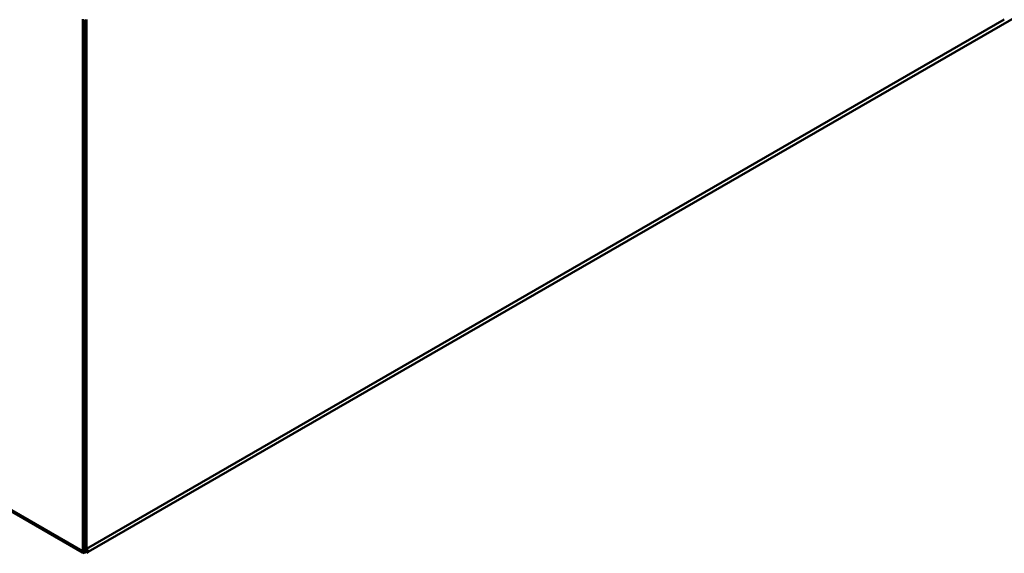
# Model space of a CAD drawing. Header units: millimetres. Extents: x 388 to 6088, y 821 to 3626.
# Tile 3 of 14: x 4775 to 5381, y 821 to 1150. Entities that reach past the tile are written whole.
import ezdxf

# ---------------------------------------------------------------- set-up
doc = ezdxf.new("R2010")
doc.units = ezdxf.units.MM
doc.header["$LTSCALE"] = 15
doc.layers.add('Visible (ISO)', color=7, linetype='Continuous', lineweight=50)
doc.layers.add('Visible Narrow (ISO)', color=7, linetype='Continuous', lineweight=35)

msp = doc.modelspace()

# ---------------------------------------------------------------- linework, layer by layer
at = {"layer": 'Visible (ISO)'}
for p, q in [((4816.84, 821.96), (6084.1, 1553.62)), ((4813.67, 1150.7), (4813.67, 822.58)), ((4815.13, 1149.53), (4814.63, 1150.31)), ((4814.73, 823.19), (4814.73, 1150.14)), ((4814.73, 824.46), (4814.73, 1150.14)), ((4815.13, 1149.53), (4815.23, 1149.59)), ((4815.13, 1149.53), (4815.13, 1149.51)), ((5381.48, 1150.44), (4815.79, 823.84)), ((4815.79, 823.84), (4815.79, 1150.44)), ((4463.7, 1023.62), (4813.45, 821.69)), ((4813.87, 822.42), (4813.45, 821.69)), ((4813.46, 821.69), (4813.45, 821.69)), ((4813.46, 821.69), (4813.94, 822.52)), ((4814.33, 821.19), (4813.46, 821.69)), ((4813.67, 822.58), (4814.73, 823.19)), ((4813.88, 822.44), (4813.87, 822.42)), ((4815.08, 822.49), (4814.33, 822.92)), ((4814.33, 821.19), (4815.08, 822.49)), ((4814.5, 821.09), (4814.33, 821.19)), ((4814.5, 821.09), (4815.23, 822.35)), ((4814.73, 824.46), (4815.79, 823.84)), ((4815.22, 822.76), (4815.05, 822.66)), ((4815.18, 822.43), (4815.05, 822.66)), ((4815.23, 822.4), (4815.08, 822.49)), ((4815.92, 823.16), (4815.22, 822.76)), ((4815.97, 821.46), (4815.22, 822.76)), ((4815.8, 821.36), (4815.23, 822.35)), ((4815.97, 821.46), (4815.8, 821.36)), ((4816.84, 821.96), (4815.97, 821.46)), ((4816.37, 822.76), (4816.84, 821.96)), ((4816.42, 822.69), (4816.41, 822.7)), ((4816.84, 821.96), (4816.42, 822.69)), ((4816.84, 821.96), (4816.84, 821.96))]:
    msp.add_line(p, q, dxfattribs=at)
msp.add_open_spline([(4813.45, 821.69), (4813.34, 821.76), (4813.39, 822.1), (4813.67, 822.58)], degree=3, dxfattribs=at)
for points, knots in [([(4814.72, 823.19), (4814.58, 823.11), (4814.45, 823.02), (4814.24, 822.84), (4814.15, 822.76), (4814.01, 822.61), (4813.96, 822.55), (4813.9, 822.46), (4813.88, 822.44), (4813.88, 822.44)], [0, 0, 0, 0, 0.0519954, 0.0519954, 0.1028621, 0.1028621, 0.1537778, 0.1537778, 0.2048669, 0.2048669, 0.2048669, 0.2048669]), ([(4815.53, 823.35), (4815.4, 823.4), (4815.25, 823.45), (4815.08, 823.5), (4814.97, 823.53), (4814.85, 823.55), (4814.73, 823.58)], [0.9844226, 0.9844226, 0.9844226, 0.9844226, 1.4568496, 1.4568496, 1.4568496, 1.7635596, 1.7635596, 1.7635596, 1.7635596]), ([(4816.41, 822.7), (4816.41, 822.7), (4816.4, 822.72), (4816.36, 822.78), (4816.32, 822.82), (4816.23, 822.92), (4816.17, 822.98), (4816.03, 823.09), (4815.94, 823.15), (4815.75, 823.26), (4815.64, 823.31), (4815.53, 823.35)], [0, 0, 0, 0, 0.0351628, 0.0351628, 0.0695441, 0.0695441, 0.1039594, 0.1039594, 0.1383731, 0.1383731, 0.173561, 0.173561, 0.173561, 0.173561]), ([(4815.82, 823.86), (4815.96, 823.73), (4816.1, 823.6), (4816.22, 823.46), (4816.75, 822.85), (4816.97, 822.25), (4816.9, 822.03), (4816.88, 822), (4816.87, 821.98), (4816.84, 821.96)], [0.848582, 0.848582, 0.848582, 0.848582, 1.089333, 1.089333, 1.089333, 2.18016, 2.18016, 2.18016, 2.356194, 2.356194, 2.356194, 2.356194])]:
    msp.add_open_spline(points, degree=3, knots=knots, dxfattribs=at)
at = {"layer": 'Visible Narrow (ISO)'}
msp.add_line((4462.24, 1025.48), (4813.67, 822.58), dxfattribs=at)

doc.saveas('drawing.dxf')
